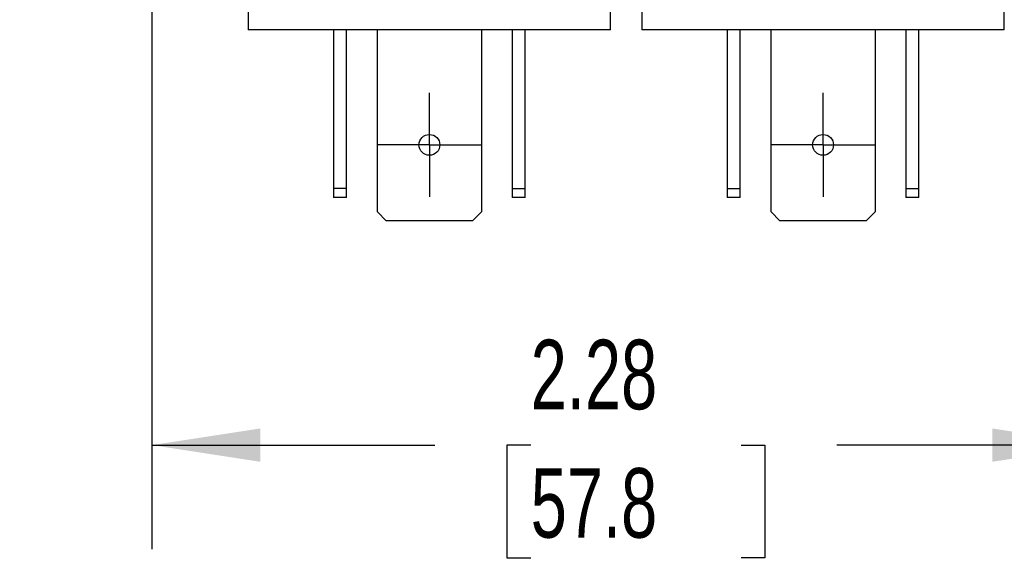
# Model space of a CAD drawing. Header units: inches. Extents: x 0.5 to 23, y 0.5 to 16.5.
# Tile 7 of 18: x 4.9 to 7.2, y 11.9 to 13.2. Entities that reach past the tile are written whole.
import ezdxf

# ---------------------------------------------------------------- set-up
doc = ezdxf.new("R2010")
doc.units = ezdxf.units.IN
doc.header["$LTSCALE"] = 2
doc.header["$MEASUREMENT"] = 0
doc.linetypes.add('SLD-Center', pattern=[0.75, 0.6, -0.05, 0.05, -0.05])
doc.linetypes.add('SLD-Solid', pattern=[0])
doc.layers.add('CENTER', color=40, linetype='SLD-Center')
doc.layers.add('DIMENSIONS', color=140, linetype='SLD-Solid', lineweight=25)
doc.styles.add('SLDTEXTSTYLE0', font='TXT', dxfattribs={"width": 0.7})
doc.dimstyles.new('SLDDIMSTYLE1', dxfattribs={"dimtxt": 0.169922, "dimasz": 0.26, "dimexe": 0, "dimexo": 0.0625, "dimgap": 0.04248, "dimtad": 0, "dimtih": 1, "dimtoh": 1, "dimrnd": 1e-09, "dimzin": 12, "dimdsep": 46, "dimtxsty": 'SLDTEXTSTYLE0', "dimsah": 1, "dimcen": 0.09, "dimadec": 0, "dimazin": 3, "dimtfac": 1, "dimtofl": 0, "dimtmove": 0, "dimatfit": 3, "dimfxl": 0, "dimfrac": 2, "dimtolj": 1, "dimtzin": 12, "dimarcsym": 0})
doc.dimstyles.new('SLDDIMSTYLE7', dxfattribs={"dimtxt": 0.169922, "dimasz": 0.26, "dimexe": 0, "dimexo": 0.0625, "dimgap": 0.04248, "dimtad": 0, "dimtih": 1, "dimtoh": 1, "dimrnd": 1e-09, "dimzin": 0, "dimdsep": 46, "dimtxsty": 'SLDTEXTSTYLE0', "dimsah": 1, "dimcen": 0.09, "dimadec": 0, "dimazin": 0, "dimtfac": 1, "dimtmove": 0, "dimatfit": 0, "dimfxl": 0, "dimfrac": 2, "dimtolj": 1, "dimtzin": 12, "dimarcsym": 0})

# ---------------------------------------------------------------- blocks, each defined once
blk = doc.blocks.new('_D_12')
at = {"layer": 'DIMENSIONS'}
for p, q in [((5.1842, 13.2855), (5.1842, 11.9696)), ((7.4612, 13.2855), (7.4612, 11.9696)), ((5.1842, 12.2196), (5.8632, 12.2196)), ((6.0934, 12.2196), (6.0363, 12.2196)), ((6.0363, 12.2196), (6.0363, 11.9495)), ((6.5983, 12.2196), (6.6554, 12.2196)), ((6.6554, 12.2196), (6.6554, 11.9495)), ((7.4612, 12.2196), (6.8286, 12.2196)), ((6.0363, 11.9495), (6.0934, 11.9495)), ((6.6554, 11.9495), (6.5983, 11.9495))]:
    blk.add_line(p, q, dxfattribs=at)
for points in [[(5.1842, 12.2196), (5.4442, 12.1796), (5.4442, 12.2596)], [(7.4612, 12.2196), (7.2012, 12.2596), (7.2012, 12.1796)]]:
    blk.add_solid(points, dxfattribs=at)
at = {"layer": 'DIMENSIONS', "char_height": 0.16667, "attachment_point": 1, "style": 'SLDTEXTSTYLE0'}
for s, insert in [('2.28', (6.0934, 12.4724)), ('57.8', (6.0934, 12.1643))]:
    blk.add_mtext(s, dxfattribs=dict(at, insert=insert))
blk = doc.blocks.new('_D_13')
at = {"layer": 'DIMENSIONS'}
for p, q in [((4.1968, 13.5855), (4.1968, 14.0855)), ((4.8842, 13.5855), (3.9468, 13.5855)), ((4.8842, 13.3855), (3.9468, 13.3855)), ((4.1968, 12.761), (4.1968, 13.3855)), ((3.0269, 12.761), (2.9699, 12.761)), ((2.9699, 12.761), (2.9699, 12.491)), ((3.3905, 12.761), (3.4476, 12.761)), ((3.4476, 12.761), (3.4476, 12.491)), ((3.6968, 12.761), (4.1968, 12.761)), ((2.9699, 12.491), (3.0269, 12.491)), ((3.4476, 12.491), (3.3905, 12.491))]:
    blk.add_line(p, q, dxfattribs=at)
for points in [[(4.1968, 13.5855), (4.2368, 13.8455), (4.1568, 13.8455)], [(4.1968, 13.3855), (4.1568, 13.1255), (4.2368, 13.1255)]]:
    blk.add_solid(points, dxfattribs=at)
at = {"layer": 'DIMENSIONS', "char_height": 0.16667, "attachment_point": 1, "style": 'SLDTEXTSTYLE0'}
for s, insert in [('0.20', (2.9563, 13.0139)), ('5.1', (3.0269, 12.7058))]:
    blk.add_mtext(s, dxfattribs=dict(at, insert=insert))
blk = doc.blocks.new('SW_CENTERMARKSYMBOL_8')
at = {"layer": 'CENTER', "color": 0}
for p, q in [((0, 0.1), (0, 0.125)), ((0, 0), (0, 0.1)), ((-0.1, 0), (-0.125, 0)), ((0, 0), (-0.1, 0)), ((0, 0), (0, -0.1)), ((0, 0), (0.1, 0)), ((0.1, 0), (0.125, 0)), ((0, -0.1), (0, -0.125))]:
    blk.add_line(p, q, dxfattribs=at)
blk = doc.blocks.new('SW_CENTERMARKSYMBOL_9')
at = {"layer": 'CENTER', "color": 0}
for p, q in [((0, 0.1), (0, 0.125)), ((0, 0), (0, 0.1)), ((-0.1, 0), (-0.125, 0)), ((0, 0), (-0.1, 0)), ((0, 0), (0, -0.1)), ((0, 0), (0.1, 0)), ((0.1, 0), (0.125, 0)), ((0, -0.1), (0, -0.125))]:
    blk.add_line(p, q, dxfattribs=at)

msp = doc.modelspace()

# ---------------------------------------------------------------- linework, layer by layer
for p, q in [((5.4152, 14.2602), (5.4152, 13.2162)), ((6.2852, 13.2162), (6.2852, 14.2602)), ((6.3602, 14.2602), (6.3602, 13.2162)), ((7.2302, 13.2162), (7.2302, 14.2602)), ((6.2852, 13.2162), (5.4152, 13.2162)), ((5.6202, 13.2162), (5.6202, 12.8354)), ((5.6512, 12.8354), (5.6512, 13.2162)), ((5.7252, 12.7794), (5.7252, 13.2162)), ((5.9752, 13.2162), (5.9752, 12.7794)), ((6.0492, 13.2162), (6.0492, 12.8354)), ((6.0802, 12.8354), (6.0802, 13.2162)), ((7.2302, 13.2162), (6.3602, 13.2162)), ((6.5652, 13.2162), (6.5652, 12.8354)), ((6.5962, 12.8354), (6.5962, 13.2162)), ((6.6702, 12.7794), (6.6702, 13.2162)), ((6.9202, 13.2162), (6.9202, 12.7794)), ((6.9942, 13.2162), (6.9942, 12.8354)), ((7.0252, 12.8354), (7.0252, 13.2162)), ((5.6512, 12.8354), (5.6202, 12.8354)), ((5.6202, 12.8354), (5.6202, 12.8142)), ((5.6512, 12.8142), (5.6512, 12.8354)), ((6.0492, 12.8354), (6.0802, 12.8354)), ((6.0492, 12.8354), (6.0492, 12.8142)), ((6.0802, 12.8142), (6.0802, 12.8354)), ((6.5652, 12.8354), (6.5962, 12.8354)), ((6.5652, 12.8354), (6.5652, 12.8142)), ((6.5962, 12.8142), (6.5962, 12.8354)), ((6.9942, 12.8354), (7.0252, 12.8354)), ((6.9942, 12.8354), (6.9942, 12.8142)), ((7.0252, 12.8142), (7.0252, 12.8354)), ((5.6512, 12.8142), (5.6202, 12.8142)), ((6.0802, 12.8142), (6.0492, 12.8142)), ((6.5962, 12.8142), (6.5652, 12.8142)), ((7.0252, 12.8142), (6.9942, 12.8142)), ((5.7465, 12.7582), (5.7252, 12.7794)), ((5.9752, 12.7794), (5.954, 12.7582)), ((6.6915, 12.7582), (6.6702, 12.7794)), ((6.9202, 12.7794), (6.899, 12.7582)), ((5.954, 12.7582), (5.7465, 12.7582)), ((6.899, 12.7582), (6.6915, 12.7582))]:
    msp.add_line(p, q)
for centre in [(5.8502, 12.9402), (6.7952, 12.9402)]:
    msp.add_circle(centre, 0.025)

# ---------------------------------------------------------------- block references
at = {"layer": 'CENTER'}
for name, p in [('SW_CENTERMARKSYMBOL_8', (5.8502, 12.9402)), ('SW_CENTERMARKSYMBOL_9', (6.7952, 12.9402))]:
    msp.add_blockref(name, p, dxfattribs=at)

# ---------------------------------------------------------------- dimensions: what is measured, and where the dimension line sits
at = {"layer": 'DIMENSIONS'}
dim = msp.add_linear_dim(base=(4.1968, 13.3855), p1=(4.9842, 13.5855), p2=(4.9842, 13.3855), angle=90, dimstyle='SLDDIMSTYLE7', dxfattribs=at)
dim.commit()
dim.dimension.update_dxf_attribs({"geometry": '_D_13', "text_midpoint": (4.1968, 12.761), "dimtype": 160})
dim = msp.add_linear_dim(base=(7.4612, 12.2196), p1=(5.1842, 13.3855), p2=(7.4612, 13.3855), dimstyle='SLDDIMSTYLE1', dxfattribs=at)
dim.commit()
dim.dimension.update_dxf_attribs({"geometry": '_D_12', "text_midpoint": (6.3459, 12.2196), "dimtype": 160})

doc.saveas('drawing.dxf')
